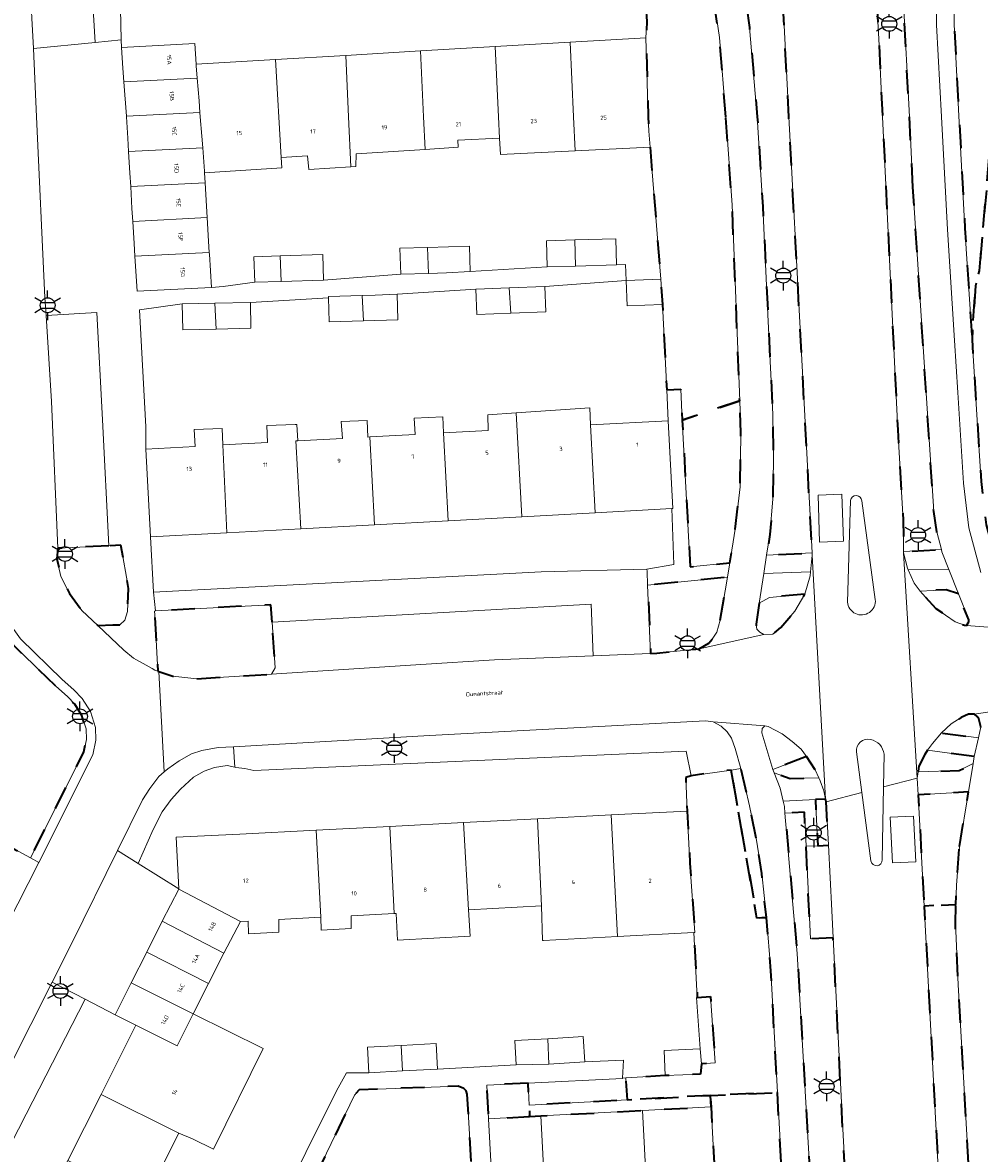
# Model space of a CAD drawing. Extents: x 105780 to 185197, y 477999 to 525027.
# Tile 114 of 256: x 106693 to 106774, y 479911 to 480008. Entities that reach past the tile are written whole.
import ezdxf
from ezdxf.enums import TextEntityAlignment as Align

# ---------------------------------------------------------------- set-up
doc = ezdxf.new("R2010")
doc.units = 0
doc.linetypes.add('XX-HIDDEN', pattern=[4, 2, -2])
for name, color, linetype, lineweight in [('B-GV-GR-HAAG_01-G', 252, 'GR-HAAG1', 13), ('B-GV-GR-MATERIAALGRENS-G', 252, 'XX-HIDDEN', 35), ('B-RO-IE-MEUBILAIR_WEGMEUBILAIR-S', 252, 'Continuous', 25), ('B-XX-KG-KADASTRAAL_BEBOUWING-G', 252, 'Continuous', 20), ('B1-WE-OG-BEBOUWING-T18', 7, 'Continuous', 18), ('B1-WE-OG-TERREIN_ERF-GV', 252, 'Continuous', 18), ('B1-WE-OG-TOPOGRAFIE-T18', 10, 'Continuous', 18), ('B1-WE-VH-VERHARDING_ASFALT-GV', 252, 'Continuous', 18), ('B1-WE-VH-VERHARDING_BEDRIJFSVLOERPLAAT-GV', 252, 'Continuous', 18), ('B1-WE-VH-VERHARDING_BETONSTRAATSTEEN-GV', 252, 'Continuous', 18), ('B1-WE-VH-VERHARDING_TEGEL-GV', 252, 'Continuous', 18)]:
    doc.layers.add(name, color=color, linetype=linetype, lineweight=lineweight)
doc.styles.add('NLCS-ISO', font='NLCS-ISO.ttf')
doc.styles.add('NLCS-ISO-M200-T18', font='NLCS-ISO.ttf', dxfattribs={"height": 0.36})
doc.linetypes.add('GR-HAAG1', pattern='A,6,[176,NLCS.shx,S=0.125,R=0,X=0,Y=0],-2', length=8)

# ---------------------------------------------------------------- blocks, each defined once
blk = doc.blocks.new('B-SIE-WEG_LICHTMAST-SO')
at = {"ltscale": 0.1}
for p, q in [((0, 1.27), (0, 2.53)), ((-1.1, 0.63), (-2.19, 1.27)), ((1.1, 0.63), (2.19, 1.27)), ((-1.1, -0.63), (-2.19, -1.27)), ((0, -1.27), (0, -2.53)), ((1.1, -0.63), (2.19, -1.27))]:
    blk.add_line(p, q, dxfattribs=at)
at = {"flags": 128}
for points in [[(-1.16, 0.5), (1.16, 0.5)], [(-1.16, -0.5), (1.16, -0.5)]]:
    blk.add_lwpolyline(points, dxfattribs=at)
at = {"ltscale": 0.1}
blk.add_circle((0, 0), 1.27, dxfattribs=at)
at = {"style": 'NLCS-ISO'}
blk.add_attdef('TYPE', text='', height=1.8, dxfattribs=at).set_placement((0, 2.53), align=Align.BOTTOM_CENTER)

msp = doc.modelspace()

# ---------------------------------------------------------------- linework, layer by layer
at = {"layer": 'B-GV-GR-HAAG_01-G', "flags": 128}
msp.add_lwpolyline([(106698.343, 480012.992), (106698.243, 480013.259), (106698.069, 480013.294), (106697.095, 480013.226), (106696.28, 480013.052), (106694.821, 480012.175), (106693.791, 480010.956), (106693.461, 480010.106), (106693.302, 480008.981), (106693.336, 480008.413), (106693.491, 480005.84), (106698.751, 480006.351)], close=True, dxfattribs=at)
at = {"layer": 'B-GV-GR-MATERIAALGRENS-G', "flags": 128}
for points in [[(106771.974, 480031.304), (106772.143, 480007.885), (106772.56, 480000.08), (106773.072, 479990.471), (106773.676, 479980.981), (106773.961, 479985.561), (106774.306, 479986.856), (106775.745, 480003.566), (106774.301, 480025.63), (106774.177, 480026.751), (106773.084, 480041.583)], [(106773.084, 480041.583), (106774.177, 480026.751), (106774.301, 480025.63), (106775.745, 480003.566), (106774.306, 479986.856), (106773.961, 479985.561), (106773.676, 479980.981), (106774.085, 479974.544), (106774.447, 479968.855), (106774.89, 479965.166), (106775.848, 479961.529), (106776.213, 479960.533), (106778.205, 479962.352), (106778.3, 479970.754), (106778.226, 479974.268), (106777.919, 479990.943), (106777.925, 480003.83), (106779.395, 480003.786), (106780.078, 480026.275), (106785.054, 480026.354), (106785.214, 480035.867)]]:
    msp.add_lwpolyline(points, dxfattribs=at)
for points in [[(106756.876, 480021.677), (106752.671, 480021.059), (106754.66, 480007.615), (106755.329, 480000), (106755.8, 479992.328), (106756.267, 479982.527), (106756.645, 479974.594), (106756.702, 479970.671), (106756.658, 479967.354), (106756.395, 479964.332), (106756.125, 479962.566), (106760.014, 479962.761), (106758.018, 480000), (106757.195, 480016.181)], [(106768.629, 479993.999), (106768.321, 480000), (106767.793, 480010.271), (106767.606, 480015.398), (106767.425, 480020.348), (106767.407, 480021.666), (106766.532, 480021.63), (106766.515, 480018.939), (106766.216, 480015.333), (106766.112, 480014.073), (106766.041, 480015.325), (106765.684, 480021.595), (106764.856, 480021.561), (106765.709, 480006.658), (106766.02, 480000), (106767.323, 479973.261), (106767.785, 479965.552), (106767.83, 479962.87), (106771.056, 479963.052), (106770.66, 479964.55), (106770.397, 479966.303)], [(106752.637, 480000), (106752.088, 480006.764), (106750.698, 480016.242), (106748.465, 480018.237), (106746.452, 480020.036), (106744.373, 480019.378), (106742.813, 480013.679), (106742.916, 480011.747), (106745.162, 480010.439), (106745.769, 480009.893), (106745.898, 480008.133), (106745.815, 480006.743), (106746.012, 480000), (106746.048, 479998.777), (106746.16, 479997.399), (106747.073, 479986.128), (106747.223, 479983.966), (106747.585, 479976.689), (106748.784, 479976.749), (106748.915, 479974.101), (106753.827, 479975.734), (106753.174, 479992.493)], [(106753.827, 479975.734), (106748.915, 479974.101), (106749.592, 479961.57), (106752.973, 479961.91), (106753.447, 479964.786), (106753.849, 479968.394), (106753.924, 479973.038)], [(106689.058, 479966.719), (106686.962, 479966.572), (106682.82, 479963.291), (106682.629, 479963.043), (106683.156, 479943.949), (106680.165, 479940.764), (106679.16, 479939.538), (106678.636, 479938.524), (106678.723, 479934.024), (106685.386, 479930.683), (106689.364, 479938.791), (106693.226, 479936.704), (106697.795, 479945.768), (106698.01, 479946.823), (106697.976, 479947.721), (106697.611, 479948.874), (106697.003, 479949.836), (106696.379, 479950.483), (106695.389, 479951.373), (106691.775, 479954.882), (106691.13, 479955.791), (106690.156, 479957.681), (106689.792, 479958.606), (106689.57, 479959.411), (106689.121, 479965.822)], [(106699.921, 479963.353), (106695.575, 479963.157), (106695.47, 479962.25), (106695.823, 479960.739), (106696.562, 479959.3), (106697.609, 479957.843), (106698.971, 479956.558), (106700.267, 479956.625), (106700.854, 479956.606), (106701.29, 479957.02), (106701.506, 479957.762), (106701.588, 479959.721), (106700.955, 479963.423)], [(106752.163, 479957.001), (106752.77, 479960.683), (106748.241, 479960.229), (106745.956, 479959.999), (106746.215, 479954.172), (106746.742, 479954.195), (106748.449, 479954.375), (106750.372, 479954.577), (106751.18, 479955.045), (106751.484, 479955.384), (106751.876, 479956)], [(106759.393, 479959.241), (106756.372, 479958.949), (106755.496, 479958.458), (106755.223, 479956.671), (106755.28, 479956.233), (106755.548, 479955.992), (106755.882, 479955.789), (106756.646, 479955.813), (106757.329, 479956.393), (106758.546, 479957.784)], [(106772.513, 479959.269), (106771.465, 479959.607), (106769.246, 479959.498), (106769.43, 479959.266), (106770.585, 479958.002), (106772.226, 479956.883), (106773.022, 479956.577), (106773.195, 479956.561), (106773.4, 479956.861), (106773.39, 479957.03)], [(106713.867, 479956.842), (106713.764, 479958.332), (106703.918, 479957.799), (106703.825, 479957.794), (106703.843, 479957.459), (106704.103, 479952.66), (106704.204, 479952.627), (106705.387, 479952.242), (106707.439, 479952.011), (106713.826, 479952.408), (106714.137, 479952.93)], [(106774.268, 479948.589), (106774.121, 479948.785), (106773.873, 479948.976), (106773.365, 479948.98), (106772.75, 479948.695), (106771.878, 479948.155), (106771.053, 479947.38), (106774.216, 479946.955), (106774.424, 479947.901)], [(106773.866, 479945.365), (106769.879, 479945.901), (106769.639, 479945.553), (106769.131, 479944.557), (106769.069, 479944.06), (106772.571, 479944.162), (106773.766, 479944.763)], [(106759.534, 479945.367), (106756.663, 479944.255), (106756.773, 479943.966), (106758.129, 479943.496), (106760.576, 479943.56), (106760.261, 479944.234)], [(106756.099, 479931.607), (106755.294, 479931.567), (106755.236, 479931.912), (106753.087, 479944.213), (106749.667, 479943.718), (106749.211, 479943.582), (106749.336, 479940.708), (106749.576, 479936.267), (106749.978, 479930.341), (106749.909, 479930.337), (106750.203, 479924.783), (106751.314, 479924.864), (106751.727, 479919.204), (106750.551, 479919.13), (106750.487, 479918.255), (106747.458, 479918.12), (106744.089, 479917.917), (106744.202, 479916.047), (106751.323, 479916.43), (106757.041, 479916.666), (106756.492, 479927.071)], [(106755.238, 479938.39), (106754.664, 479941.163), (106753.926, 479944.334), (106753.087, 479944.213), (106755.236, 479931.912), (106755.294, 479931.567), (106756.099, 479931.607), (106755.705, 479935.39)], [(106772.594, 479937.674), (106773.366, 479942.341), (106769.076, 479942.099), (106769.584, 479932.598), (106772.296, 479932.726), (106772.346, 479934.381)], [(106761.223, 479941.499), (106761.167, 479941.738), (106760.296, 479941.691), (106760.493, 479937.749), (106761.409, 479937.792)], [(106764.974, 479869.78), (106762.622, 479913.567), (106761.805, 479929.88), (106759.87, 479929.789), (106759.494, 479937.699), (106759.348, 479940.612), (106757.691, 479940.537), (106758.432, 479932.074), (106758.742, 479928.534), (106760.265, 479902.121), (106760.968, 479889.924), (106763.424, 479844.528), (106764.436, 479827.587), (106766.641, 479786.789), (106767.082, 479778.633), (106767.145, 479777.525), (106767.216, 479776.277), (106767.743, 479767.035), (106770.634, 479767.187), (106770.123, 479776.443), (106770.054, 479777.691)], [(106775.613, 479870.708), (106774.125, 479897.785), (106772.498, 479925.857), (106772.248, 479931.146), (106772.296, 479932.726), (106769.584, 479932.598), (106772.973, 479869.241), (106777.13, 479794.654), (106778.14, 479776.524), (106778.55, 479767.602), (106781.058, 479767.734), (106780.525, 479778.641), (106780.433, 479780.386), (106779.274, 479802.23), (106777.061, 479841.861)], [(106730.547, 479916.534), (106730.446, 479916.818), (106730.248, 479917.028), (106729.779, 479917.224), (106721.299, 479916.904), (106720.898, 479916.458), (106716.924, 479908.189), (106722.137, 479905.772), (106725.442, 479904.24), (106726.352, 479903.818), (106727.141, 479903.691), (106727.986, 479903.77), (106729.037, 479904.149), (106729.73, 479904.526), (106730.307, 479905.169), (106730.897, 479906.221), (106731.081, 479907.216)], [(106735.737, 479917.472), (106732.205, 479917.303), (106732.359, 479914.441), (106735.874, 479914.63), (106735.827, 479915.597)], [(106751.323, 479916.43), (106744.202, 479916.047), (106735.827, 479915.597), (106735.874, 479914.63), (106736.837, 479914.682), (106745.509, 479915.142), (106751.377, 479915.457)], [(106760.639, 479850.806), (106760.107, 479860.086), (106757.835, 479902.705), (106757.041, 479916.666), (106751.323, 479916.43), (106751.377, 479915.457), (106751.738, 479908.905), (106752.736, 479908.96), (106753.095, 479902.448), (106752.434, 479896.269), (106752.254, 479895.879), (106752.678, 479891.144), (106753.078, 479888.752), (106753.57, 479874.905), (106754.761, 479874.969), (106754.962, 479871.06), (106753.764, 479870.998), (106754.047, 479868.496), (106754.531, 479858.037), (106754.81, 479852.089), (106754.806, 479852.089), (106754.849, 479851.169), (106754.858, 479851.169), (106754.993, 479848.208), (106755.143, 479844.898), (106755.183, 479844.149), (106755.47, 479838.047), (106756.171, 479830.203), (106756.678, 479830.232), (106756.958, 479825.366), (106756.471, 479825.338), (106756.64, 479821.815), (106757.007, 479812.775), (106757.634, 479812.808), (106759.431, 479812.903), (106759.774, 479806.356), (106758.739, 479806.302), (106758.832, 479805.228), (106759.081, 479800.484), (106759.089, 479800.036), (106759.159, 479796.132), (106759.316, 479793.137), (106760.294, 479781.31), (106760.266, 479779.626), (106759.736, 479775.876), (106759.634, 479774.613), (106759.478, 479774.043), (106759.144, 479773.702), (106759.326, 479770.225), (106758.49, 479769.293), (106760.36, 479769.315), (106760.647, 479767.071), (106761.293, 479762.027), (106765.243, 479766.774), (106765.223, 479767.367), (106762.708, 479811.979), (106761.461, 479836.452)]]:
    msp.add_lwpolyline(points, close=True, dxfattribs=at)
at = {"layer": 'B-XX-KG-KADASTRAAL_BEBOUWING-G', "flags": 128}
for points in [[(106745.815, 480006.743), (106739.326, 480006.364), (106739.628, 480000), (106739.765, 479997.093), (106746.16, 479997.399), (106746.048, 479998.777), (106746.012, 480000)], [(106707.38, 480004.501), (106707.277, 480006.268), (106700.991, 480005.903), (106701.119, 480004.164), (106701.206, 480002.978), (106707.475, 480003.295), (106707.392, 480004.345)], [(106726.547, 480005.619), (106720.158, 480005.246), (106720.407, 480000), (106720.61, 479995.73), (106721.03, 479995.756), (106721.039, 479996.842), (106726.947, 479997.216), (106726.814, 480000)], [(106732.936, 480005.992), (106726.547, 480005.619), (106726.814, 480000), (106726.947, 479997.216), (106729.764, 479997.395), (106729.748, 479998.003), (106733.308, 479998.172), (106733.221, 480000)], [(106739.326, 480006.364), (106732.936, 480005.992), (106733.221, 480000), (106733.308, 479998.172), (106733.374, 479996.79), (106739.765, 479997.093), (106739.628, 480000)], [(106714.161, 480004.896), (106707.38, 480004.501), (106707.392, 480004.345), (106707.475, 480003.295), (106707.628, 480001.362), (106707.706, 480000.374), (106707.735, 480000), (106707.865, 479998.357), (106707.939, 479997.346), (106708.085, 479995.362), (106708.097, 479995.199), (106714.709, 479995.651), (106714.65, 479996.52)], [(106720.158, 480005.246), (106714.161, 480004.896), (106714.65, 479996.52), (106716.885, 479996.673), (106716.999, 479995.507), (106720.61, 479995.73), (106720.407, 480000)], [(106707.475, 480003.295), (106701.206, 480002.978), (106701.42, 480000.056), (106707.706, 480000.374), (106707.628, 480001.362)], [(106707.706, 480000.374), (106701.42, 480000.056), (106701.424, 480000), (106701.535, 479998.174), (106701.605, 479997.025), (106707.939, 479997.346), (106707.865, 479998.357), (106707.735, 480000)], [(106707.939, 479997.346), (106701.605, 479997.025), (106701.717, 479995.178), (106701.786, 479994.045), (106708.147, 479994.367), (106708.097, 479995.199), (106708.085, 479995.362)], [(106708.147, 479994.367), (106701.786, 479994.045), (106701.899, 479992.18), (106701.967, 479991.065), (106708.325, 479991.386), (106708.266, 479992.366)], [(106708.325, 479991.386), (106701.967, 479991.065), (106702.081, 479989.185), (106702.148, 479988.084), (106708.503, 479988.406), (106708.445, 479989.37)], [(106739.737, 479989.482), (106737.305, 479989.407), (106737.374, 479987.178), (106739.802, 479987.253)], [(106739.737, 479989.482), (106739.802, 479987.253), (106743.303, 479987.36), (106743.235, 479989.589)], [(106708.503, 479988.406), (106702.148, 479988.084), (106702.329, 479985.104), (106708.681, 479985.425), (106708.511, 479988.269)], [(106714.57, 479988.119), (106714.633, 479985.932), (106718.269, 479986.039), (106718.204, 479988.227)], [(106727.159, 479988.848), (106724.797, 479988.778), (106724.863, 479986.549), (106727.224, 479986.619)], [(106727.159, 479988.848), (106727.224, 479986.619), (106728.767, 479986.665), (106730.789, 479986.785), (106730.727, 479988.954)], [(106714.57, 479988.119), (106712.316, 479988.052), (106712.381, 479985.865), (106714.633, 479985.932)], [(106734.138, 479985.387), (106732.013, 479985.31), (106731.277, 479985.267), (106731.355, 479983.118), (106734.255, 479983.223)], [(106737.184, 479985.498), (106734.138, 479985.387), (106734.255, 479983.223), (106737.263, 479983.332)], [(106747.073, 479986.128), (106744.134, 479986.017), (106744.216, 479983.852), (106747.223, 479983.966)], [(106721.565, 479984.731), (106718.686, 479984.643), (106718.689, 479984.532), (106718.752, 479982.477), (106721.682, 479982.566)], [(106724.552, 479984.848), (106722.664, 479984.764), (106721.565, 479984.731), (106721.682, 479982.566), (106724.619, 479982.656)], [(106708.971, 479984.075), (106706.188, 479984.013), (106706.238, 479981.804), (106709.091, 479981.868)], [(106712.014, 479984.143), (106708.971, 479984.075), (106709.091, 479981.868), (106712.063, 479981.934)], [(106734.716, 479974.706), (106732.294, 479974.534), (106732.337, 479973.208), (106728.519, 479973.001), (106728.925, 479965.503), (106735.195, 479965.842)], [(106741.071, 479973.68), (106741.01, 479975.151), (106734.716, 479974.706), (106735.195, 479965.842), (106741.476, 479966.181)], [(106715.906, 479972.321), (106716.067, 479972.33), (106715.985, 479973.731), (106715.83, 479973.725), (106713.407, 479973.627), (106713.486, 479972.19), (106709.654, 479971.983), (106710.002, 479964.481), (106716.312, 479964.821)], [(106722.218, 479972.662), (106722.04, 479972.652), (106722.001, 479974.069), (106719.78, 479973.967), (106719.886, 479972.536), (106716.067, 479972.33), (106715.906, 479972.321), (106716.312, 479964.821), (106722.624, 479965.163)], [(106728.519, 479973.001), (106728.455, 479974.38), (106726.003, 479974.249), (106726.085, 479972.871), (106722.218, 479972.662), (106722.624, 479965.163), (106728.925, 479965.503)], [(106747.717, 479974.039), (106741.071, 479973.68), (106741.476, 479966.181), (106748.017, 479966.534), (106748.122, 479966.54), (106747.717, 479974.037)], [(106709.654, 479971.983), (106709.613, 479973.39), (106707.204, 479973.296), (106707.307, 479971.856), (106703.076, 479971.628), (106703.482, 479964.129), (106710.002, 479964.481)], [(106736.534, 479940.051), (106730.231, 479939.727), (106730.654, 479932.287), (106736.884, 479932.607)], [(106742.837, 479940.374), (106736.534, 479940.051), (106736.884, 479932.607), (106736.98, 479929.662), (106736.98, 479929.66), (106737.067, 479929.665), (106743.37, 479929.995)], [(106749.576, 479936.267), (106749.336, 479940.708), (106742.837, 479940.374), (106743.37, 479929.995), (106749.909, 479930.337), (106749.978, 479930.341)], [(106717.626, 479939.08), (106711.123, 479938.746), (106705.685, 479938.467), (106705.911, 479934.065), (106705.894, 479934.032), (106711.173, 479931.287), (106711.839, 479931.321), (106711.848, 479930.23), (106714.458, 479930.37), (106714.454, 479931.455), (106718.031, 479931.639)], [(106723.929, 479939.404), (106717.626, 479939.08), (106718.031, 479931.639), (106718.068, 479930.547), (106720.628, 479930.668), (106720.62, 479931.772), (106724.311, 479931.962)], [(106730.231, 479939.727), (106723.929, 479939.404), (106724.311, 479931.962), (106724.468, 479931.97), (106724.589, 479929.691), (106730.791, 479930.024), (106730.654, 479932.287)], [(106705.894, 479934.032), (106704.478, 479931.309), (106709.757, 479928.564), (106711.173, 479931.287)], [(106704.478, 479931.309), (106703.153, 479928.658), (106708.438, 479925.993), (106709.757, 479928.564)], [(106708.438, 479925.993), (106703.153, 479928.658), (106701.84, 479926.055), (106707.125, 479923.39)], [(106701.84, 479926.055), (106700.458, 479923.313), (106702.232, 479922.419), (106705.758, 479920.65), (106707.125, 479923.39)], [(106751.314, 479924.864), (106750.203, 479924.783), (106750.142, 479924.779), (106750.459, 479920.403), (106750.551, 479919.13), (106751.727, 479919.204)], [(106707.125, 479923.39), (106705.758, 479920.65), (106702.232, 479922.419), (106699.253, 479916.509), (106705.897, 479913.195), (106707.079, 479912.708), (106708.858, 479911.831), (106713.102, 479920.444)], [(106724.889, 479920.7), (106722.015, 479920.557), (106722.123, 479918.37), (106725.001, 479918.513)], [(106724.889, 479920.7), (106725.001, 479918.513), (106728.009, 479918.663), (106727.9, 479920.849)], [(106737.417, 479921.27), (106734.598, 479921.103), (106734.72, 479919.035), (106737.519, 479919.102)], [(106737.417, 479921.27), (106737.519, 479919.102), (106740.588, 479919.284), (106740.46, 479921.451)], [(106750.459, 479920.403), (106747.363, 479920.263), (106747.458, 479918.12), (106750.487, 479918.255), (106750.551, 479919.13)], [(106705.897, 479913.195), (106699.253, 479916.509), (106696.416, 479910.883), (106704.087, 479907.08), (106705.038, 479906.608), (106704.125, 479907.161), (106705.123, 479909.272), (106704.16, 479909.75)], [(106737.183, 479908.154), (106745.855, 479908.614), (106745.509, 479915.142), (106736.837, 479914.682)]]:
    msp.add_lwpolyline(points, close=True, dxfattribs=at)
at = {"layer": 'B1-WE-OG-TERREIN_ERF-GV', "flags": 128}
for points in [[(106745.898, 480008.133), (106745.769, 480009.893), (106745.162, 480010.439), (106742.916, 480011.747), (106725.663, 480010.74), (106707.498, 480009.757), (106707.383, 480010.931), (106700.889, 480010.552), (106700.976, 480006.567), (106700.991, 480005.903), (106707.277, 480006.268), (106707.38, 480004.501), (106714.161, 480004.896), (106720.158, 480005.246), (106726.547, 480005.619), (106732.936, 480005.992), (106739.326, 480006.364), (106745.815, 480006.743)], [(106746.16, 479997.399), (106739.765, 479997.093), (106733.374, 479996.79), (106733.308, 479998.172), (106729.748, 479998.003), (106729.764, 479997.395), (106726.947, 479997.216), (106721.039, 479996.842), (106721.03, 479995.756), (106720.61, 479995.73), (106716.999, 479995.507), (106716.885, 479996.673), (106714.65, 479996.52), (106714.709, 479995.651), (106708.097, 479995.199), (106708.147, 479994.367), (106708.266, 479992.366), (106708.325, 479991.386), (106708.445, 479989.37), (106708.503, 479988.406), (106708.511, 479988.269), (106708.681, 479985.425), (106709.681, 479985.498), (106712.381, 479985.865), (106712.316, 479988.052), (106714.57, 479988.119), (106718.204, 479988.227), (106718.269, 479986.039), (106724.863, 479986.549), (106724.797, 479988.778), (106727.159, 479988.848), (106730.727, 479988.954), (106730.789, 479986.785), (106737.374, 479987.178), (106737.305, 479989.407), (106739.737, 479989.482), (106743.235, 479989.589), (106743.303, 479987.36), (106744.054, 479987.383), (106744.134, 479986.017), (106747.073, 479986.128)], [(106747.223, 479983.966), (106744.216, 479983.852), (106744.134, 479986.017), (106737.184, 479985.498), (106737.263, 479983.332), (106734.255, 479983.223), (106731.355, 479983.118), (106731.277, 479985.267), (106724.552, 479984.848), (106724.619, 479982.656), (106721.682, 479982.566), (106718.752, 479982.477), (106718.689, 479984.532), (106712.014, 479984.143), (106712.063, 479981.934), (106709.091, 479981.868), (106706.238, 479981.804), (106706.188, 479984.013), (106702.545, 479983.517), (106703.08, 479973.534), (106703.076, 479971.628), (106707.307, 479971.856), (106707.204, 479973.296), (106709.613, 479973.39), (106709.654, 479971.983), (106713.486, 479972.19), (106713.407, 479973.627), (106715.83, 479973.725), (106715.985, 479973.731), (106716.067, 479972.33), (106719.886, 479972.536), (106719.78, 479973.967), (106722.001, 479974.069), (106722.04, 479972.652), (106722.218, 479972.662), (106726.085, 479972.871), (106726.003, 479974.249), (106728.455, 479974.38), (106728.519, 479973.001), (106732.337, 479973.208), (106732.294, 479974.534), (106734.716, 479974.706), (106741.01, 479975.151), (106741.071, 479973.68), (106747.717, 479974.039), (106747.585, 479976.689)], [(106748.017, 479966.534), (106741.476, 479966.181), (106735.195, 479965.842), (106728.925, 479965.503), (106722.624, 479965.163), (106716.312, 479964.821), (106710.002, 479964.481), (106703.482, 479964.129), (106703.738, 479959.394), (106736.866, 479961.13), (106745.895, 479961.374), (106748.186, 479961.769)], [(106749.211, 479943.582), (106749.667, 479943.718), (106749.247, 479945.835), (106712.306, 479944.173), (106711.531, 479944.353), (106710.762, 479944.43), (106710.698, 479944.446), (106710.022, 479944.611), (106708.961, 479944.435), (106708.06, 479944.115), (106707.153, 479943.608), (106706.035, 479942.579), (106705.233, 479941.686), (106704.491, 479940.643), (106703.722, 479939.141), (106702.433, 479936.232), (106705.911, 479934.065), (106705.685, 479938.467), (106711.123, 479938.746), (106717.626, 479939.08), (106723.929, 479939.404), (106730.231, 479939.727), (106736.534, 479940.051), (106742.837, 479940.374), (106749.336, 479940.708)], [(106699.253, 479916.509), (106702.232, 479922.419), (106700.458, 479923.313), (106697.9, 479924.638), (106692.846, 479914.829), (106689.488, 479908.313), (106686.012, 479901.709), (106690.636, 479899.42), (106693.581, 479905.261), (106696.416, 479910.883)], [(106744.089, 479917.917), (106743.801, 479917.902), (106743.799, 479917.858), (106735.737, 479917.472), (106735.827, 479915.597), (106744.202, 479916.047)], [(106737.183, 479908.154), (106736.837, 479914.682), (106735.874, 479914.63), (106732.359, 479914.441), (106732.582, 479910.279), (106734.62, 479910.397), (106734.771, 479907.77), (106732.733, 479907.652), (106732.889, 479903.997), (106734.992, 479904.109), (106735.112, 479901.83), (106737.512, 479901.957)]]:
    msp.add_lwpolyline(points, close=True, dxfattribs=at)
for points in [[(106715.477, 479908.935), (106716.754, 479911.553), (106719.368, 479916.811), (106720.218, 479918.359), (106722.123, 479918.37), (106722.015, 479920.557), (106724.889, 479920.7), (106727.9, 479920.849), (106728.009, 479918.663), (106734.72, 479919.035), (106734.598, 479921.103), (106737.417, 479921.27), (106740.46, 479921.451), (106740.588, 479919.284), (106743.885, 479919.426), (106743.801, 479917.902), (106744.089, 479917.917), (106747.458, 479918.12), (106747.363, 479920.263), (106750.459, 479920.403), (106750.142, 479924.779), (106750.203, 479924.783), (106749.909, 479930.337), (106743.37, 479929.995), (106737.067, 479929.665), (106736.98, 479929.66), (106736.98, 479929.662), (106736.884, 479932.607), (106730.654, 479932.287), (106730.791, 479930.024), (106724.589, 479929.691), (106724.468, 479931.97), (106724.311, 479931.962), (106720.62, 479931.772), (106720.628, 479930.668), (106718.068, 479930.547), (106718.031, 479931.639), (106714.454, 479931.455), (106714.458, 479930.37), (106711.848, 479930.23), (106711.839, 479931.321), (106711.173, 479931.287), (106709.757, 479928.564), (106708.438, 479925.993), (106707.125, 479923.39), (106713.102, 479920.444), (106708.858, 479911.831), (106707.079, 479912.708), (106705.897, 479913.195), (106704.16, 479909.75)], [(106751.738, 479908.905), (106751.377, 479915.457), (106745.509, 479915.142), (106745.855, 479908.614)]]:
    msp.add_lwpolyline(points, dxfattribs=at)
at = {"layer": 'B1-WE-VH-VERHARDING_ASFALT-GV', "flags": 128}
for points in [[(106764.856, 480021.561), (106764.704, 480024.213), (106763.768, 480036.316), (106762.914, 480051.733), (106762.07, 480062.326), (106762.191, 480062.218), (106761.87, 480073.011), (106761.822, 480074.639), (106761.706, 480078.532), (106753.71, 480077.975), (106754.598, 480062.64), (106755.018, 480050.935), (106756.117, 480034.769), (106756.876, 480021.677), (106757.195, 480016.181), (106758.018, 480000), (106760.014, 479962.761), (106760.025, 479962.554), (106761.167, 479941.738), (106761.223, 479941.499), (106764.27, 479942.289), (106763.814, 479945.755)], [(106778.968, 480073.761), (106771.395, 480053.245), (106769.805, 480047.704), (106768.795, 480042.738), (106767.872, 480037.113), (106767.435, 480032.892), (106767.313, 480028.483), (106767.407, 480021.666), (106767.425, 480020.348), (106767.606, 480015.398), (106767.793, 480010.271), (106768.321, 480000), (106768.629, 479993.999), (106770.397, 479966.303), (106770.66, 479964.55), (106771.056, 479963.052), (106771.108, 479962.857), (106771.701, 479961.343), (106772.513, 479959.269), (106773.39, 479957.03), (106773.4, 479956.861), (106773.195, 479956.561), (106776.574, 479956.299)], [(106774.415, 479961.079), (106773.413, 479964.884), (106772.953, 479968.718), (106772.462, 479976.44), (106772.179, 479980.886), (106771.575, 479990.383), (106771.062, 480000), (106770.643, 480007.84), (106770.474, 480031.354), (106770.826, 480035.911), (106772.106, 480044.087), (106772.984, 480047.687), (106774.114, 480051.35), (106775.821, 480056.303)], [(106750.698, 480016.242), (106752.088, 480006.764), (106752.637, 480000), (106753.174, 479992.493), (106753.827, 479975.734), (106753.924, 479973.038), (106753.849, 479968.394), (106753.447, 479964.786), (106752.973, 479961.91), (106752.77, 479960.683), (106752.163, 479957.001), (106751.876, 479956), (106751.484, 479955.384), (106751.18, 479955.045), (106750.372, 479954.577), (106755.882, 479955.789), (106755.548, 479955.992), (106755.28, 479956.233), (106755.223, 479956.671), (106755.496, 479958.458), (106755.885, 479960.996), (106756.125, 479962.566), (106756.395, 479964.332), (106756.658, 479967.354), (106756.702, 479970.671), (106756.645, 479974.594), (106756.267, 479982.527), (106755.8, 479992.328), (106755.329, 480000), (106754.66, 480007.615), (106752.671, 480021.059)], [(106766.163, 479945.565), (106766.11, 479942.765), (106769, 479943.514), (106767.832, 479962.767), (106767.83, 479962.87), (106767.785, 479965.552), (106767.323, 479973.261), (106766.02, 480000), (106765.709, 480006.658), (106764.856, 480021.561)], [(106687.476, 480008.129), (106687.993, 480000), (106688.357, 479994.272), (106689.522, 479971.528), (106689.855, 479966.775), (106689.968, 479965.171), (106690.362, 479959.547), (106690.552, 479958.86), (106690.886, 479958.011), (106691.815, 479956.208), (106692.385, 479955.405), (106695.935, 479951.958), (106696.935, 479951.059), (106697.636, 479950.332), (106698.342, 479949.214), (106698.771, 479947.86), (106698.813, 479946.757), (106698.557, 479945.503), (106693.93, 479936.323), (106685.794, 479920.346), (106675.688, 479899.595)], [(106682.309, 479900.858), (106695.066, 479926.106), (106696.748, 479929.436), (106700.654, 479937.34), (106702.788, 479941.657), (106703.415, 479942.642), (106704.193, 479943.653), (106704.653, 479944.056), (106704.204, 479952.627), (106704.103, 479952.66), (106703.864, 479952.738), (106703.613, 479952.88), (106702.024, 479953.779), (106701.207, 479954.449), (106698.971, 479956.558), (106697.609, 479957.843), (106696.562, 479959.3), (106695.823, 479960.739), (106695.47, 479962.25), (106695.575, 479963.157), (106695.008, 479975.688), (106694.552, 479983.02), (106694.456, 479984.572), (106693.751, 480000), (106693.491, 480005.84), (106693.336, 480008.413)], [(106763.028, 479958.56), (106763.295, 479967.225)], [(106764.255, 479967.194), (106765.412, 479958.77)], [(106776.574, 479956.299), (106773.195, 479956.561), (106773.022, 479956.577), (106772.226, 479956.883), (106770.585, 479958.002), (106769.43, 479959.266), (106769.246, 479959.498), (106768.719, 479960.163), (106768.211, 479961.321), (106768.158, 479961.442), (106767.832, 479962.767), (106769, 479943.514), (106769.069, 479944.06), (106769.131, 479944.557), (106769.639, 479945.553), (106769.879, 479945.901), (106770.285, 479946.489), (106771.053, 479947.38), (106771.878, 479948.155), (106772.75, 479948.695), (106773.365, 479948.98), (106773.873, 479948.976), (106777.767, 479949.576)], [(106777.767, 479949.576), (106773.873, 479948.976), (106774.121, 479948.785), (106774.268, 479948.589), (106774.424, 479947.901), (106774.216, 479946.955), (106773.866, 479945.365), (106773.766, 479944.763), (106773.366, 479942.341), (106772.594, 479937.674), (106772.346, 479934.381), (106772.296, 479932.726), (106772.248, 479931.146), (106772.498, 479925.857), (106774.125, 479897.785), (106775.613, 479870.708)], [(106760.265, 479902.121), (106758.742, 479928.534), (106758.432, 479932.074), (106757.691, 479940.537), (106757.642, 479941.102), (106757.537, 479941.542), (106757.269, 479942.663), (106756.773, 479943.966), (106756.663, 479944.255), (106755.707, 479947.388), (106755.754, 479947.765), (106755.984, 479947.975), (106751.544, 479948.32), (106752.226, 479947.966), (106752.761, 479947.485), (106753.113, 479946.943), (106753.434, 479946.043), (106753.926, 479944.334), (106754.664, 479941.163), (106755.238, 479938.39), (106755.705, 479935.39), (106756.099, 479931.607), (106756.492, 479927.071), (106757.041, 479916.666), (106757.835, 479902.705)], [(106769.584, 479932.598), (106769.076, 479942.099), (106769, 479943.514), (106766.11, 479942.765), (106765.993, 479936.558)], [(106765.039, 479936.446), (106764.27, 479942.289), (106761.223, 479941.499), (106761.409, 479937.792), (106761.687, 479932.227), (106761.805, 479929.88), (106762.622, 479913.567), (106764.974, 479869.78), (106770.054, 479777.691), (106770.123, 479776.443), (106770.634, 479767.187), (106771.431, 479752.729), (106774.641, 479752.873), (106774.716, 479757.693)], [(106775.67, 479757.808), (106776.264, 479752.947), (106779.288, 479753.083), (106779.049, 479756.758), (106778.55, 479767.602), (106778.14, 479776.524), (106777.13, 479794.654), (106772.973, 479869.241), (106769.584, 479932.598)]]:
    msp.add_lwpolyline(points, dxfattribs=at)
for points in [[(106760.633, 479963.682), (106760.538, 479967.694), (106762.544, 479967.779), (106762.681, 479963.76)], [(106760.025, 479962.554), (106759.879, 479961.128), (106759.846, 479960.811), (106759.393, 479959.241), (106758.546, 479957.784), (106757.329, 479956.393), (106756.646, 479955.813), (106755.882, 479955.789), (106750.372, 479954.577), (106748.449, 479954.375), (106746.742, 479954.195), (106746.215, 479954.172), (106741.973, 479953.983), (106741.317, 479953.957), (106732.865, 479953.625), (106726.585, 479953.224), (106713.826, 479952.408), (106707.439, 479952.011), (106705.387, 479952.242), (106704.204, 479952.627), (106704.653, 479944.056), (106704.956, 479944.322), (106705.922, 479945.003), (106706.995, 479945.587), (106707.88, 479945.89), (106709.26, 479946.134), (106710.566, 479946.209), (106727.32, 479947.172), (106750.91, 479948.405), (106751.544, 479948.32), (106755.984, 479947.975), (106756.255, 479947.928), (106757.444, 479947.312), (106758.312, 479946.661), (106759.062, 479945.988), (106759.534, 479945.367), (106760.261, 479944.234), (106760.576, 479943.56), (106760.702, 479943.289), (106761.003, 479942.438), (106761.167, 479941.738)], [(106768.869, 479936.361), (106766.868, 479936.276), (106766.676, 479940.194), (106768.676, 479940.279)]]:
    msp.add_lwpolyline(points, close=True, dxfattribs=at)
at = {"layer": 'B1-WE-VH-VERHARDING_ASFALT-GV'}
for points in [[(106763.295, 479967.225, -0.928099), (106764.255, 479967.194)], [(106765.412, 479958.77, -1.005068), (106763.028, 479958.56)], [(106763.814, 479945.755, -0.527768), (106764.991, 479946.81)], [(106764.991, 479946.81, -0.333893), (106766.163, 479945.565)], [(106765.993, 479936.558, -0.96436), (106765.039, 479936.446)]]:
    msp.add_lwpolyline(points, format="xyb", dxfattribs=at)
at = {"layer": 'B1-WE-VH-VERHARDING_BEDRIJFSVLOERPLAAT-GV', "flags": 128}
for points in [[(106760.633, 479963.682), (106762.681, 479963.76), (106762.544, 479967.779), (106760.538, 479967.694)], [(106768.869, 479936.361), (106768.676, 479940.279), (106766.676, 479940.194), (106766.868, 479936.276)], [(106761.409, 479937.792), (106760.493, 479937.749), (106759.494, 479937.699), (106759.87, 479929.789), (106761.805, 479929.88), (106761.687, 479932.227)]]:
    msp.add_lwpolyline(points, close=True, dxfattribs=at)
at = {"layer": 'B1-WE-VH-VERHARDING_BETONSTRAATSTEEN-GV', "flags": 128}
for points in [[(106699.367, 479974.114), (106698.894, 479983.29), (106694.552, 479983.02), (106695.008, 479975.688), (106695.575, 479963.157), (106699.921, 479963.353)], [(106741.143, 479958.384), (106713.867, 479956.842), (106714.137, 479952.93), (106713.826, 479952.408), (106726.585, 479953.224), (106732.865, 479953.625), (106741.317, 479953.957)], [(106693.93, 479936.323), (106693.226, 479936.704), (106689.364, 479938.791), (106685.386, 479930.683), (106684.85, 479929.6), (106681.405, 479922.644), (106685.108, 479920.705), (106685.794, 479920.346)]]:
    msp.add_lwpolyline(points, close=True, dxfattribs=at)
for points in [[(106763.295, 479967.225), (106763.028, 479958.56)], [(106765.412, 479958.77), (106764.255, 479967.194)], [(106691.775, 479954.882), (106695.389, 479951.373), (106696.379, 479950.483), (106697.003, 479949.836), (106697.611, 479948.874), (106697.976, 479947.721), (106698.01, 479946.823), (106697.795, 479945.768), (106693.226, 479936.704), (106693.93, 479936.323), (106698.557, 479945.503), (106698.813, 479946.757), (106698.771, 479947.86), (106698.342, 479949.214), (106697.636, 479950.332), (106696.935, 479951.059), (106695.935, 479951.958), (106692.385, 479955.405)], [(106763.814, 479945.755), (106764.27, 479942.289), (106765.039, 479936.446)], [(106765.993, 479936.558), (106766.11, 479942.765), (106766.163, 479945.565)]]:
    msp.add_lwpolyline(points, dxfattribs=at)
at = {"layer": 'B1-WE-VH-VERHARDING_BETONSTRAATSTEEN-GV'}
for points in [[(106764.255, 479967.194, 0.928099), (106763.295, 479967.225)], [(106763.028, 479958.56, 1.005068), (106765.412, 479958.77)], [(106764.991, 479946.81, 0.527768), (106763.814, 479945.755)], [(106766.163, 479945.565, 0.333893), (106764.991, 479946.81)], [(106765.039, 479936.446, 0.96436), (106765.993, 479936.558)]]:
    msp.add_lwpolyline(points, format="xyb", dxfattribs=at)
at = {"layer": 'B1-WE-VH-VERHARDING_TEGEL-GV', "flags": 128}
for points in [[(106775.821, 480056.303), (106774.114, 480051.35), (106772.984, 480047.687), (106772.106, 480044.087), (106770.826, 480035.911), (106770.474, 480031.354), (106770.643, 480007.84), (106771.062, 480000), (106771.575, 479990.383), (106772.179, 479980.886), (106772.462, 479976.44), (106772.953, 479968.718), (106773.413, 479964.884), (106774.415, 479961.079)], [(106774.447, 479968.855), (106774.085, 479974.544), (106773.676, 479980.981), (106773.072, 479990.471), (106772.56, 480000.08), (106772.143, 480007.885), (106771.974, 480031.304)], [(106698.343, 480012.992), (106698.751, 480006.351), (106700.976, 480006.567), (106700.889, 480010.552)], [(106732.582, 479910.279), (106732.359, 479914.441), (106732.205, 479917.303), (106735.737, 479917.472), (106743.799, 479917.858), (106743.801, 479917.902), (106743.885, 479919.426), (106740.588, 479919.284), (106737.519, 479919.102), (106734.72, 479919.035), (106728.009, 479918.663), (106725.001, 479918.513), (106722.123, 479918.37), (106720.218, 479918.359), (106719.368, 479916.811), (106716.754, 479911.553), (106715.477, 479908.935)], [(106716.924, 479908.189), (106720.898, 479916.458), (106721.299, 479916.904), (106729.779, 479917.224), (106730.248, 479917.028), (106730.446, 479916.818), (106730.547, 479916.534), (106731.081, 479907.216)]]:
    msp.add_lwpolyline(points, dxfattribs=at)
for points in [[(106703.482, 479964.129), (106703.076, 479971.628), (106703.08, 479973.534), (106702.545, 479983.517), (106706.188, 479984.013), (106708.971, 479984.075), (106712.014, 479984.143), (106718.689, 479984.532), (106718.686, 479984.643), (106721.565, 479984.731), (106722.664, 479984.764), (106724.552, 479984.848), (106731.277, 479985.267), (106732.013, 479985.31), (106734.138, 479985.387), (106737.184, 479985.498), (106744.134, 479986.017), (106744.054, 479987.383), (106743.303, 479987.36), (106739.802, 479987.253), (106737.374, 479987.178), (106730.789, 479986.785), (106728.767, 479986.665), (106727.224, 479986.619), (106724.863, 479986.549), (106718.269, 479986.039), (106714.633, 479985.932), (106712.381, 479985.865), (106709.681, 479985.498), (106708.681, 479985.425), (106702.329, 479985.104), (106702.148, 479988.084), (106702.081, 479989.185), (106701.967, 479991.065), (106701.899, 479992.18), (106701.786, 479994.045), (106701.717, 479995.178), (106701.605, 479997.025), (106701.535, 479998.174), (106701.424, 480000), (106701.42, 480000.056), (106701.206, 480002.978), (106701.119, 480004.164), (106700.991, 480005.903), (106700.976, 480006.567), (106698.751, 480006.351), (106693.491, 480005.84), (106693.751, 480000), (106694.456, 479984.572), (106694.552, 479983.02), (106698.894, 479983.29), (106699.367, 479974.114), (106699.921, 479963.353), (106700.955, 479963.423), (106701.588, 479959.721), (106701.506, 479957.762), (106701.29, 479957.02), (106700.854, 479956.606), (106700.267, 479956.625), (106698.971, 479956.558), (106701.207, 479954.449), (106702.024, 479953.779), (106703.613, 479952.88), (106703.864, 479952.738), (106704.103, 479952.66), (106703.843, 479957.459), (106703.825, 479957.794), (106703.918, 479957.799), (106703.738, 479959.394)], [(106748.915, 479974.101), (106748.784, 479976.749), (106747.585, 479976.689), (106747.717, 479974.039), (106747.717, 479974.037), (106748.122, 479966.54), (106748.017, 479966.534), (106748.186, 479961.769), (106745.895, 479961.374), (106745.903, 479961.2), (106745.956, 479959.999), (106748.241, 479960.229), (106752.77, 479960.683), (106752.973, 479961.91), (106749.592, 479961.57)], [(106771.056, 479963.052), (106767.83, 479962.87), (106767.832, 479962.767), (106768.158, 479961.442), (106768.211, 479961.321), (106771.701, 479961.343), (106771.108, 479962.857)], [(106760.014, 479962.761), (106756.125, 479962.566), (106755.885, 479960.996), (106759.879, 479961.128), (106760.025, 479962.554)], [(106741.143, 479958.384), (106741.317, 479953.957), (106741.973, 479953.983), (106746.215, 479954.172), (106745.956, 479959.999), (106745.903, 479961.2), (106745.895, 479961.374), (106736.866, 479961.13), (106703.738, 479959.394), (106703.918, 479957.799), (106713.764, 479958.332), (106713.867, 479956.842)], [(106759.879, 479961.128), (106755.885, 479960.996), (106755.496, 479958.458), (106756.372, 479958.949), (106759.393, 479959.241), (106759.846, 479960.811)], [(106771.701, 479961.343), (106768.211, 479961.321), (106768.719, 479960.163), (106769.246, 479959.498), (106771.465, 479959.607), (106772.513, 479959.269)], [(106753.926, 479944.334), (106753.434, 479946.043), (106753.113, 479946.943), (106752.761, 479947.485), (106752.226, 479947.966), (106751.544, 479948.32), (106750.91, 479948.405), (106727.32, 479947.172), (106710.566, 479946.209), (106710.698, 479944.446), (106710.762, 479944.43), (106711.531, 479944.353), (106712.306, 479944.173), (106749.247, 479945.835), (106749.667, 479943.718), (106753.087, 479944.213)], [(106759.062, 479945.988), (106758.312, 479946.661), (106757.444, 479947.312), (106756.255, 479947.928), (106755.984, 479947.975), (106755.754, 479947.765), (106755.707, 479947.388), (106756.663, 479944.255), (106759.534, 479945.367)], [(106774.216, 479946.955), (106771.053, 479947.38), (106770.285, 479946.489), (106769.879, 479945.901), (106773.866, 479945.365)], [(106710.698, 479944.446), (106710.566, 479946.209), (106709.26, 479946.134), (106707.88, 479945.89), (106706.995, 479945.587), (106705.922, 479945.003), (106704.956, 479944.322), (106704.653, 479944.056), (106704.193, 479943.653), (106703.415, 479942.642), (106702.788, 479941.657), (106700.654, 479937.34), (106702.433, 479936.232), (106703.722, 479939.141), (106704.491, 479940.643), (106705.233, 479941.686), (106706.035, 479942.579), (106707.153, 479943.608), (106708.06, 479944.115), (106708.961, 479944.435), (106710.022, 479944.611)], [(106773.766, 479944.763), (106772.571, 479944.162), (106769.069, 479944.06), (106769, 479943.514), (106769.076, 479942.099), (106773.366, 479942.341)], [(106760.702, 479943.289), (106760.576, 479943.56), (106758.129, 479943.496), (106756.773, 479943.966), (106757.269, 479942.663), (106757.537, 479941.542), (106760.296, 479941.691), (106761.167, 479941.738), (106761.003, 479942.438)], [(106760.296, 479941.691), (106757.537, 479941.542), (106757.642, 479941.102), (106757.691, 479940.537), (106759.348, 479940.612), (106759.494, 479937.699), (106760.493, 479937.749)], [(106704.478, 479931.309), (106705.894, 479934.032), (106705.911, 479934.065), (106702.433, 479936.232), (106700.654, 479937.34), (106696.748, 479929.436), (106695.066, 479926.106), (106697.9, 479924.638), (106700.458, 479923.313), (106701.84, 479926.055), (106703.153, 479928.658)], [(106697.9, 479924.638), (106695.066, 479926.106), (106682.309, 479900.858), (106682.096, 479900.081), (106682.124, 479898.927), (106682.391, 479897.752), (106682.957, 479896.695), (106683.977, 479895.747), (106684.373, 479895.503), (106685.372, 479897.623), (106684.959, 479898.349), (106684.808, 479898.936), (106684.87, 479899.364), (106686.012, 479901.709), (106689.488, 479908.313), (106692.846, 479914.829)]]:
    msp.add_lwpolyline(points, close=True, dxfattribs=at)

# ---------------------------------------------------------------- block references
at = {"layer": 'B-RO-IE-MEUBILAIR_WEGMEUBILAIR-S', "xscale": 0.5, "yscale": 0.5, "zscale": 0.5}
for p in [(106766.601, 480007.935), (106757.543, 479986.439), (106694.693, 479983.902), (106769.069, 479964.283), (106696.168, 479962.666), (106749.368, 479955.039), (106697.454, 479948.798), (106724.309, 479946.081), (106760.148, 479938.862), (106695.786, 479925.345), (106761.251, 479917.202)]:
    msp.add_blockref('B-SIE-WEG_LICHTMAST-SO', p, dxfattribs=at)

# ---------------------------------------------------------------- texts
at = {"layer": 'B1-WE-OG-BEBOUWING-T18', "style": 'NLCS-ISO-M200-T18'}
for s, rotation, p in [('15A', 274.2, (106705.077, 480004.879)), ('15B', 274.2, (106705.305, 480001.768)), ('23', 2.5, (106736.223, 479999.638)), ('25', 2.5, (106742.188, 479999.912)), ('15C', 273.5, (106705.506, 479998.773)), ('15', 2.5, (106711.065, 479998.61)), ('17', 2.5, (106717.371, 479998.747)), ('19', 2.5, (106723.473, 479999.09)), ('21', 2.5, (106729.78, 479999.364)), ('15D', 273.5, (106705.698, 479995.613)), ('15E', 273.5, (106705.876, 479992.678)), ('15F', 273.5, (106706.054, 479989.753)), ('15G', 273.5, (106706.238, 479986.725)), ('3', 3.1, (106738.552, 479971.642)), ('1', 3.1, (106745.061, 479971.994)), ('9', 3.1, (106719.592, 479970.618)), ('7', 3.1, (106725.912, 479970.96)), ('5', 3.1, (106732.232, 479971.301)), ('13', 3.1, (106706.787, 479969.926)), ('11', 3.1, (106713.295, 479970.278)), ('12', 2.9, (106711.637, 479934.767)), ('8', 2.9, (106726.952, 479934)), ('6', 2.9, (106733.29, 479934.326)), ('4', 2.9, (106739.611, 479934.654)), ('2', 2.9, (106746.168, 479934.758)), ('10', 2.9, (106720.874, 479933.688)), ('14B', 62.5, (106708.747, 479930.849)), ('14A', 63.4, (106707.349, 479928.106)), ('14C', 63.2, (106706.076, 479925.571)), ('14D', 63.2, (106704.714, 479922.87)), ('14', 63.3, (106705.541, 479916.707))]:
    msp.add_text(s, height=0.36, rotation=rotation, dxfattribs=at).set_placement(p, align=Align.MIDDLE)
at = {"layer": 'B1-WE-OG-TOPOGRAFIE-T18', "style": 'NLCS-ISO-M200-T18'}
msp.add_text('Dunantstraat', height=0.36, rotation=3.2, dxfattribs=at).set_placement((106732.017, 479950.765), align=Align.MIDDLE)

doc.saveas('drawing.dxf')
